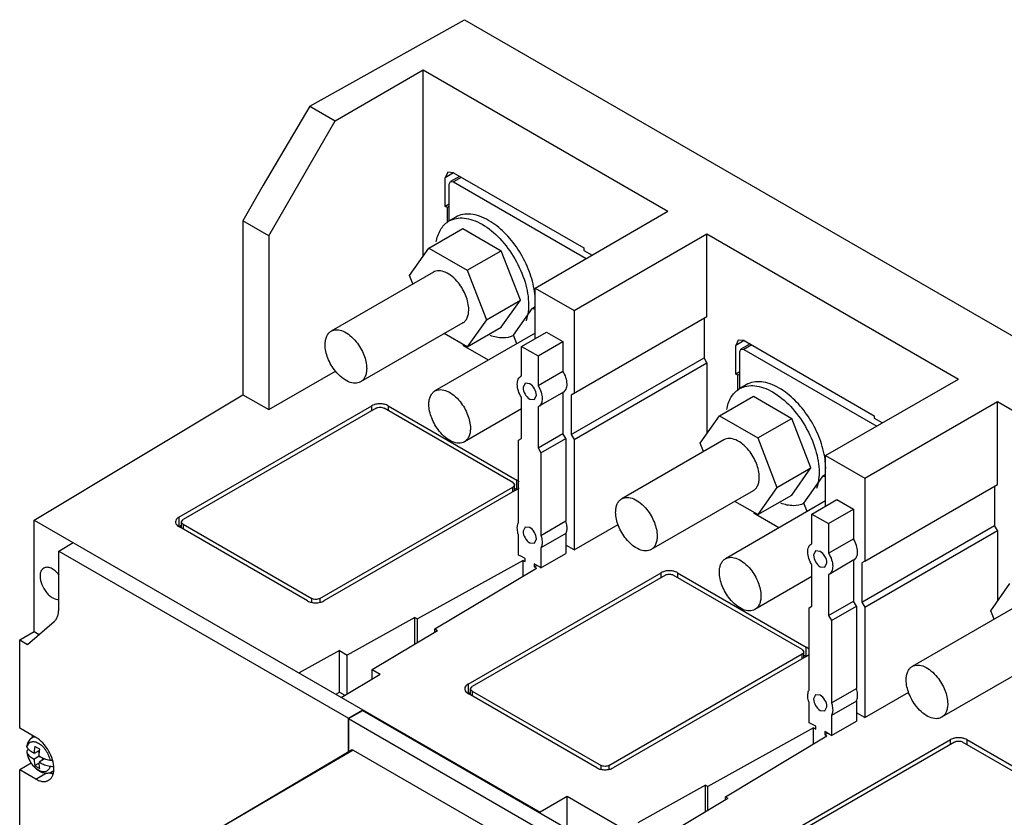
# Model space of a CAD drawing. Header units: millimetres. Extents: x 40 to 313, y 49 to 444.
# Tile 6 of 7: x 40 to 208, y 309 to 444. Entities that reach past the tile are written whole.
import ezdxf

# ---------------------------------------------------------------- set-up
doc = ezdxf.new("R2010")
doc.units = ezdxf.units.MM
doc.header["$LTSCALE"] = 32.082251
doc.layers.get('0').update_dxf_attribs({"linetype": 'CONTINUOUS'})

msp = doc.modelspace()

# ---------------------------------------------------------------- linework, layer by layer
at = {"color": 7, "linetype": 'Continuous'}
for p, q in [((89.79, 429.71), (116.17, 444.44)), ((116.17, 444.44), (313.03, 330.78)), ((94.11, 427.21), (109.1, 435.87)), ((109.1, 404.11), (109.1, 435.87)), ((109.1, 435.87), (150.82, 411.78)), ((89.79, 429.71), (81.85, 416.26)), ((89.79, 429.71), (94.11, 427.21)), ((82.8, 407.61), (94.11, 427.21)), ((113.3, 418.43), (112.89, 417.51)), ((114.3, 418.33), (112.89, 417.51)), ((114.3, 418.33), (113.3, 418.43)), ((115.32, 417.74), (113.76, 416.85)), ((114.3, 418.33), (136.47, 405.53)), ((81.85, 416.26), (78.41, 410.15)), ((112.89, 412.61), (112.89, 417.51)), ((113.56, 416.39), (113.76, 416.85)), ((113.56, 410.14), (113.56, 416.39)), ((113.76, 416.85), (114.26, 416.8)), ((115.61, 417.57), (114.26, 416.8)), ((114.26, 416.8), (136.89, 403.74)), ((113.56, 413), (112.89, 412.61)), ((113.24, 412.41), (112.89, 412.61)), ((113.56, 412.59), (113.24, 412.41)), ((113.24, 409.86), (113.24, 412.41)), ((128.19, 398.71), (150.82, 411.78)), ((78.41, 410.15), (78.41, 380.51)), ((82.8, 407.61), (78.41, 410.15)), ((114.67, 410.79), (113.54, 410.14)), ((110.08, 405.5), (115.88, 408.85)), ((115.88, 408.85), (122.41, 405.07)), ((134.84, 394.88), (157.47, 407.94)), ((157.47, 393.78), (157.47, 407.94)), ((157.47, 407.94), (200.32, 383.2)), ((82.8, 407.61), (82.8, 377.98)), ((106.81, 400.85), (110.08, 405.5)), ((110.08, 405.5), (116.61, 401.73)), ((116.61, 401.73), (122.41, 405.07)), ((125.68, 396.66), (122.41, 405.07)), ((136.47, 405.53), (136.47, 405.12)), ((136.47, 405.12), (137.88, 404.31)), ((110.85, 401.41), (93.45, 391.37)), ((116.61, 401.73), (119.88, 393.31)), ((107.37, 399.41), (106.81, 400.85)), ((128.19, 390.12), (128.19, 398.71)), ((128.19, 398.71), (134.84, 394.88)), ((119.88, 393.31), (125.68, 396.66)), ((122.41, 392.01), (125.68, 396.66)), ((124.49, 390.65), (127.76, 395.29)), ((127.76, 395.29), (128.19, 395.55)), ((127.76, 395.29), (128.19, 395.04)), ((134.84, 394.88), (134.84, 380.72)), ((115.85, 392.75), (98.45, 382.71)), ((119.88, 393.31), (116.61, 388.66)), ((157.47, 393.78), (134.35, 380.43)), ((156.97, 393.5), (156.97, 386.8)), ((128.19, 391.01), (111.13, 381.16)), ((116.61, 388.66), (112.69, 390.93)), ((116.61, 388.66), (122.41, 392.01)), ((125.85, 388.76), (130.1, 391.21)), ((130.1, 391.21), (132.93, 389.58)), ((125.05, 389.2), (124.49, 390.65)), ((128.68, 387.13), (132.93, 389.58)), ((132.93, 389.58), (132.93, 384.55)), ((162.8, 389.85), (162.38, 388.94)), ((163.8, 389.75), (162.38, 388.94)), ((163.8, 389.75), (162.8, 389.85)), ((163.8, 389.75), (185.97, 376.95)), ((120.22, 386.41), (116.01, 388.84)), ((125.85, 383.74), (125.85, 388.76)), ((125.85, 388.76), (128.68, 387.13)), ((162.38, 384.04), (162.38, 388.94)), ((163.05, 387.81), (163.26, 388.27)), ((163.05, 381.56), (163.05, 387.81)), ((164.81, 389.17), (163.26, 388.27)), ((163.26, 388.27), (163.76, 388.22)), ((165.11, 389), (163.76, 388.22)), ((163.76, 388.22), (186.39, 375.16)), ((128.68, 387.13), (128.68, 382.1)), ((134.35, 373.74), (156.97, 386.8)), ((134.84, 372.88), (157.47, 385.94)), ((157.47, 385.94), (156.97, 386.8)), ((157.47, 385.94), (157.47, 373.92)), ((82.8, 377.98), (94.17, 384.54)), ((128.68, 382.1), (132.93, 384.55)), ((163.05, 384.42), (162.38, 384.04)), ((125.85, 383.74), (125.77, 383.69)), ((125.77, 383.69), (125.85, 383.74)), ((162.74, 383.83), (162.38, 384.04)), ((163.05, 384.02), (162.74, 383.83)), ((162.74, 381.28), (162.74, 383.83)), ((177.69, 370.14), (200.32, 383.2)), ((126.47, 382.48), (126.14, 381.74)), ((127.27, 382.4), (126.47, 382.48)), ((133.01, 380.94), (128.77, 378.49)), ((132.93, 380.9), (132.93, 373.91)), ((164.17, 382.21), (163.04, 381.56)), ((42.84, 359.16), (78.41, 380.51)), ((78.41, 380.51), (82.8, 377.98)), ((125.85, 373.09), (125.85, 380.08)), ((127.27, 379.78), (128.07, 379.71)), ((128.07, 379.71), (128.4, 380.44)), ((134.35, 380.43), (134.35, 373.74)), ((159.58, 376.92), (165.37, 380.27)), ((165.37, 380.27), (171.91, 376.5)), ((184.34, 366.3), (206.97, 379.36)), ((206.97, 365.21), (206.97, 379.36)), ((206.97, 379.36), (249.82, 354.62)), ((67.49, 359.66), (100.38, 378.65)), ((101.09, 378.24), (68.2, 359.25)), ((100.38, 377.83), (100.38, 378.65)), ((124.38, 365.58), (102.45, 378.24)), ((103.16, 378.65), (103.16, 377.83)), ((103.16, 378.65), (125.09, 365.99)), ((125.85, 378.12), (116.13, 372.5)), ((128.77, 378.49), (128.68, 378.45)), ((128.68, 378.45), (128.68, 371.46)), ((156.31, 372.28), (159.58, 376.92)), ((159.58, 376.92), (166.11, 373.15)), ((166.11, 373.15), (171.91, 376.5)), ((175.17, 368.08), (171.91, 376.5)), ((185.97, 376.95), (185.97, 376.55)), ((185.97, 376.55), (187.38, 375.73)), ((125.36, 372.8), (125.85, 373.09)), ((125.36, 358.77), (125.36, 372.8)), ((128.68, 371.46), (132.93, 373.91)), ((129.18, 370.6), (133.42, 373.05)), ((133.42, 373.05), (132.93, 373.91)), ((133.42, 373.05), (133.42, 359.01)), ((134.35, 373.74), (134.84, 372.88)), ((134.84, 372.88), (134.84, 354.08)), ((160.34, 372.83), (142.95, 362.79)), ((166.11, 373.15), (169.38, 364.73)), ((128.68, 371.46), (129.18, 370.6)), ((156.87, 370.83), (156.31, 372.28)), ((129.18, 370.6), (129.18, 356.56)), ((177.69, 361.54), (177.69, 370.14)), ((177.69, 370.14), (184.34, 366.3)), ((169.38, 364.73), (175.17, 368.08)), ((171.91, 363.43), (175.17, 368.08)), ((125.09, 364.35), (125.09, 365.99)), ((173.99, 362.07), (177.25, 366.72)), ((177.25, 366.72), (177.69, 366.97)), ((177.25, 366.72), (177.69, 366.46)), ((184.34, 366.3), (184.34, 352.14)), ((91.49, 345.8), (124.38, 364.79)), ((125.09, 364.38), (92.2, 345.39)), ((124.38, 365.58), (124.66, 365.18)), ((124.38, 363.98), (124.38, 364.79)), ((124.66, 364.14), (124.66, 365.18)), ((124.66, 364.6), (125.09, 364.35)), ((165.34, 364.17), (147.95, 354.13)), ((169.38, 364.73), (166.11, 360.09)), ((184.34, 352.14), (206.97, 365.21)), ((206.47, 364.92), (206.47, 358.22)), ((177.69, 362.44), (160.63, 352.58)), ((166.11, 360.09), (162.19, 362.35)), ((166.11, 360.09), (171.91, 363.43)), ((175.35, 360.19), (179.59, 362.64)), ((179.59, 362.64), (182.42, 361)), ((174.55, 360.62), (173.99, 362.07)), ((178.18, 358.56), (182.42, 361)), ((182.42, 361), (182.42, 355.97)), ((42.84, 340.17), (42.84, 359.16)), ((42.84, 359.16), (129.04, 309.39)), ((67.49, 359.66), (67.49, 358.02)), ((67.92, 358.86), (68.2, 359.25)), ((129.18, 356.56), (133.42, 359.01)), ((169.72, 357.84), (165.51, 360.27)), ((175.35, 355.16), (175.35, 360.19)), ((175.35, 360.19), (178.18, 358.56)), ((67.49, 358.02), (67.92, 358.27)), ((89.42, 345.39), (67.49, 358.05)), ((67.92, 357.81), (67.92, 358.86)), ((68.2, 358.46), (68.2, 357.65)), ((68.2, 358.46), (90.13, 345.8)), ((126.47, 357.98), (126.14, 357.25)), ((127.27, 357.9), (126.47, 357.98)), ((134.84, 354.08), (142.34, 358.41)), ((178.18, 358.56), (178.18, 353.53)), ((183.84, 345.16), (206.47, 358.22)), ((184.34, 344.3), (206.97, 357.37)), ((206.97, 357.37), (206.47, 358.22)), ((206.97, 357.37), (206.97, 345.34)), ((125.36, 353.2), (125.36, 356.63)), ((128.07, 355.21), (128.4, 355.94)), ((133.42, 356.87), (129.18, 354.42)), ((133.42, 356.87), (133.42, 353.45)), ((178.18, 353.53), (182.42, 355.97)), ((47.02, 353.89), (49.49, 355.32)), ((127.27, 355.29), (128.07, 355.21)), ((129.18, 354.42), (129.18, 351)), ((134.84, 354.08), (133.42, 354.9)), ((175.35, 355.16), (175.27, 355.11)), ((175.27, 355.11), (175.35, 355.16)), ((47.02, 343.97), (47.02, 353.89)), ((47.02, 353.89), (96.38, 325.39)), ((126.13, 352.3), (108.14, 342.31)), ((125.73, 353.03), (125.36, 353.2)), ((126.49, 352.59), (125.73, 353.03)), ((126.13, 349.61), (126.13, 352.3)), ((126.13, 352.3), (126.49, 352.1)), ((126.49, 352.1), (126.49, 352.59)), ((129.18, 351), (133.42, 353.45)), ((175.97, 353.9), (175.63, 353.17)), ((176.77, 353.82), (175.97, 353.9)), ((182.51, 352.36), (178.27, 349.91)), ((182.42, 352.32), (182.42, 345.33)), ((111.11, 340.6), (128.41, 350.99)), ((128.05, 351.69), (128.05, 351.19)), ((128.81, 351.25), (128.05, 351.69)), ((128.05, 351.19), (128.48, 351.44)), ((128.05, 351.19), (128.41, 350.99)), ((129.18, 351), (128.81, 351.25)), ((175.35, 344.51), (175.35, 351.5)), ((176.77, 351.21), (177.57, 351.13)), ((177.57, 351.13), (177.9, 351.86)), ((184.34, 352.14), (183.84, 351.86)), ((183.84, 351.86), (183.84, 345.16)), ((116.78, 331.2), (149.67, 350.19)), ((150.38, 349.79), (117.48, 330.79)), ((149.67, 349.38), (149.67, 350.19)), ((173.67, 337.12), (151.73, 349.79)), ((152.44, 350.19), (152.44, 349.38)), ((152.44, 350.19), (174.37, 337.53)), ((175.35, 349.54), (165.63, 343.92)), ((178.27, 349.91), (178.18, 349.87)), ((178.18, 349.87), (178.18, 342.88)), ((205.81, 343.7), (209.08, 348.34)), ((90.13, 345.22), (90.13, 345.8)), ((91.49, 345.8), (91.49, 345.22)), ((174.86, 344.23), (175.35, 344.51)), ((174.86, 330.19), (174.86, 344.23)), ((178.18, 342.88), (182.42, 345.33)), ((178.68, 342.02), (182.92, 344.47)), ((182.92, 344.47), (182.42, 345.33)), ((182.92, 344.47), (182.92, 330.44)), ((183.84, 345.16), (184.34, 344.3)), ((184.34, 344.3), (184.34, 325.5)), ((209.84, 344.26), (192.45, 334.21)), ((107.71, 342.56), (96.18, 336.15)), ((107.71, 338.05), (107.71, 342.56)), ((107.71, 342.56), (108.14, 342.31)), ((108.14, 338.31), (108.14, 342.31)), ((178.18, 342.88), (178.68, 342.02)), ((206.37, 342.25), (205.81, 343.7)), ((41.72, 337.97), (46.24, 341.86)), ((111.11, 340.09), (111.11, 340.6)), ((111.11, 340.6), (111.54, 340.35)), ((178.68, 342.02), (178.68, 327.99)), ((40.37, 338.74), (42.85, 340.17)), ((42.85, 340.17), (43.7, 339.68)), ((100.44, 333.69), (111.54, 340.35)), ((40.37, 323.72), (40.37, 338.74)), ((40.37, 338.74), (41.72, 337.97)), ((174.37, 335.9), (174.37, 337.53)), ((94.85, 336.92), (87.97, 333.1)), ((94.85, 329.83), (94.85, 336.92)), ((94.85, 336.92), (96.18, 336.15)), ((96.18, 329.56), (96.18, 336.15)), ((140.77, 317.35), (173.67, 336.34)), ((174.37, 335.93), (141.48, 316.94)), ((173.67, 337.12), (173.95, 336.73)), ((173.67, 335.52), (173.67, 336.34)), ((173.95, 335.68), (173.95, 336.73)), ((173.95, 336.14), (174.37, 335.9)), ((214.84, 335.6), (197.45, 325.55)), ((95.16, 328.95), (101.78, 332.92)), ((100.44, 332.12), (100.44, 333.69)), ((100.44, 333.69), (101.78, 332.92)), ((116.78, 331.2), (116.78, 329.57)), ((117.2, 330.4), (117.48, 330.79)), ((94.23, 329.49), (94.85, 329.83)), ((94.85, 329.83), (95.76, 329.3)), ((116.78, 329.57), (117.2, 329.81)), ((138.71, 316.94), (116.78, 329.6)), ((117.2, 329.36), (117.2, 330.4)), ((117.48, 330.01), (117.48, 329.19)), ((117.48, 330.01), (139.42, 317.35)), ((175.97, 329.4), (175.63, 328.67)), ((176.77, 329.32), (175.97, 329.4)), ((178.68, 327.99), (182.92, 330.44)), ((184.34, 325.5), (191.84, 329.83)), ((174.86, 324.63), (174.86, 328.05)), ((177.57, 326.63), (177.9, 327.36)), ((182.92, 328.29), (178.68, 325.84)), ((182.92, 328.29), (182.92, 324.87)), ((96.38, 325.39), (98.85, 326.82)), ((96.4, 325.32), (98.81, 326.71)), ((98.81, 326.71), (232.45, 249.55)), ((98.85, 326.82), (98.85, 326.71)), ((176.77, 326.71), (177.57, 326.63)), ((178.68, 325.84), (178.68, 322.42)), ((184.34, 325.5), (182.92, 326.32)), ((96.38, 325.39), (96.38, 319.69)), ((96.4, 319.7), (96.4, 325.32)), ((96.4, 325.32), (230.04, 248.16)), ((175.23, 324.45), (174.86, 324.63)), ((175.99, 324.02), (175.23, 324.45)), ((175.99, 323.52), (175.99, 324.02)), ((178.68, 322.42), (182.92, 324.87)), ((43.13, 322.13), (40.37, 323.72)), ((42.37, 322.01), (42.79, 322.32)), ((42.49, 322.49), (42.49, 322.1)), ((175.63, 323.73), (157.64, 313.73)), ((160.61, 312.02), (177.91, 322.41)), ((175.63, 321.04), (175.63, 323.73)), ((175.63, 323.73), (175.99, 323.52)), ((177.55, 323.11), (177.55, 322.62)), ((178.31, 322.68), (177.55, 323.11)), ((177.55, 322.62), (177.98, 322.87)), ((177.55, 322.62), (177.91, 322.41)), ((178.68, 322.42), (178.31, 322.68)), ((166.06, 302.75), (198.96, 321.74)), ((199.66, 321.33), (166.77, 302.34)), ((198.96, 320.92), (198.96, 321.74)), ((222.95, 308.67), (201.02, 321.33)), ((201.73, 321.74), (201.73, 320.92)), ((201.73, 321.74), (223.66, 309.08)), ((41.58, 319.6), (41.63, 319.47)), ((41.91, 320.09), (41.81, 320.02)), ((42.85, 319.39), (42.71, 319.47)), ((43.77, 319.92), (42.85, 319.39)), ((42.85, 319.39), (42.85, 319.55)), ((43.7, 318.9), (42.85, 318.41)), ((43.72, 319.54), (43.41, 319.72)), ((43.7, 318.9), (43.7, 319.06)), ((43.7, 318.9), (43.84, 318.82)), ((74.05, 306.48), (96.88, 319.99)), ((97.19, 319.96), (74.2, 306.46)), ((97.19, 319.96), (96.88, 319.99)), ((97.19, 319.96), (229.26, 243.71)), ((42.34, 317.75), (40.37, 316.61)), ((42.85, 318.41), (42.71, 318.49)), ((42.85, 318.41), (42.85, 318.25)), ((43.7, 317.76), (42.95, 317.33)), ((44.62, 318.45), (43.7, 317.92)), ((43.7, 317.92), (43.7, 317.76)), ((43.7, 317.92), (43.84, 317.84)), ((44.26, 318.25), (44.26, 318.6)), ((139.42, 316.77), (139.42, 317.35)), ((140.77, 317.35), (140.77, 316.77)), ((40.37, 210.63), (40.37, 316.61)), ((43.13, 315.02), (40.37, 316.61)), ((43.13, 315.02), (44.92, 316.06)), ((45.72, 316.2), (46.09, 316.36)), ((157.21, 313.98), (145.68, 307.57)), ((157.21, 309.48), (157.21, 313.98)), ((157.21, 313.98), (157.64, 313.73)), ((157.64, 309.73), (157.64, 313.73)), ((133.64, 312.04), (129.04, 309.39)), ((133.64, 306.6), (133.64, 312.04)), ((142.16, 307.13), (133.64, 312.04)), ((149.94, 305.11), (161.04, 311.77)), ((160.61, 311.51), (160.61, 312.02)), ((160.61, 312.02), (161.04, 311.77)), ((129.04, 309.25), (129.04, 309.39))]:
    msp.add_line(p, q, dxfattribs=at)
for centre, radius, start, end in [((115.4, 406.91), 3.72, 120.0018, 123.047), ((110.48, 388.38), 5.55, 4.7475, 6.6202), ((164.9, 378.33), 3.72, 120.0018, 123.047), ((159.98, 359.81), 5.55, 4.7475, 6.6202), ((43.08, 320.91), 1.32, 94.7219, 98.0269), ((42.28, 318.08), 1.72, 25.2972, 34.7031), ((46.35, 320.43), 4.82, 213.9009, 214.4094), ((46.24, 320.35), 4.69, 214.3852, 218.5235), ((44.26, 319.23), 1.72, 205.2972, 214.7031), ((46.96, 319.13), 3.35, 245.6908, 248.2045)]:
    msp.add_arc(centre, radius, start, end, dxfattribs=at)
for points, knots in [([(120.27, 410.23), (119.78, 410.52), (118.8, 410.98), (117.3, 411.35), (115.89, 411.31), (115.04, 411), (114.67, 410.79)], [0, 0, 0, 0, 0.289711, 0.549068, 0.782177, 1, 1, 1, 1]), ([(111.34, 406.56), (111.47, 407.28), (111.88, 408.62), (112.84, 409.68), (113.37, 410.03)], [0, 0, 0, 0, 0.534664, 1, 1, 1, 1]), ([(113.54, 410.14), (113.91, 410.35), (114.76, 410.66), (116.17, 410.69), (117.67, 410.33), (118.65, 409.86), (119.14, 409.58)], [0, 0, 0, 0, 0.217784, 0.450912, 0.710298, 1, 1, 1, 1]), ([(119.14, 409.58), (120.27, 408.93), (122.4, 407.14), (124.88, 403.74), (126.58, 399.89), (127.07, 397.15), (127.07, 395.85)], [0, 0, 0, 0, 0.23724, 0.499999, 0.762759, 1, 1, 1, 1]), ([(128.02, 398.54), (127.82, 399.72), (127.11, 402.1), (125.37, 405.37), (123.09, 408.19), (121.24, 409.68), (120.27, 410.23)], [0, 0, 0, 0, 0.249154, 0.511763, 0.768088, 1, 1, 1, 1]), ([(115.11, 399.6), (114.79, 399.99), (114.12, 400.69), (112.98, 401.42), (111.85, 401.73), (111.12, 401.57), (110.85, 401.41)], [0, 0, 0, 0, 0.307967, 0.579301, 0.806237, 1, 1, 1, 1]), ([(116.88, 395.04), (116.88, 395.83), (116.49, 397.47), (115.65, 398.92), (115.11, 399.6)], [0, 0, 0, 0, 0.477227, 1, 1, 1, 1]), ([(128.2, 396.5), (128.2, 396.67), (128.19, 397.35), (128.11, 398.03), (128.02, 398.54)], [0, 0, 0, 0, 0.240755, 1, 1, 1, 1]), ([(115.85, 392.75), (116.01, 392.85), (116.32, 393.1), (116.65, 393.64), (116.84, 394.3), (116.88, 394.79), (116.88, 395.04)], [0, 0, 0, 0, 0.217749, 0.450875, 0.710402, 1, 1, 1, 1]), ([(127.07, 395.85), (127.07, 395.61), (127.04, 394.69), (126.87, 393.77), (126.64, 393.13)], [0, 0, 0, 0, 0.267394, 1, 1, 1, 1]), ([(92.41, 389.08), (92.41, 389.33), (92.45, 389.81), (92.65, 390.48), (92.98, 391.01), (93.29, 391.27), (93.45, 391.37)], [0, 0, 0, 0, 0.289598, 0.549125, 0.782251, 1, 1, 1, 1]), ([(93.45, 391.37), (93.73, 391.53), (94.45, 391.69), (95.59, 391.38), (96.72, 390.65), (97.4, 389.95), (97.72, 389.55)], [0, 0, 0, 0, 0.193763, 0.420699, 0.692033, 1, 1, 1, 1]), ([(97.72, 389.55), (98.26, 388.88), (99.1, 387.43), (99.49, 385.78), (99.49, 385)], [0, 0, 0, 0, 0.522773, 1, 1, 1, 1]), ([(124.52, 390.6), (123.95, 390.32), (122.57, 390.05), (121.23, 390.36), (120.55, 390.61)], [0, 0, 0, 0, 0.46556, 1, 1, 1, 1]), ([(94.18, 384.52), (93.64, 385.19), (92.8, 386.64), (92.41, 388.29), (92.41, 389.08)], [0, 0, 0, 0, 0.522773, 1, 1, 1, 1]), ([(98.45, 382.71), (98.17, 382.55), (97.45, 382.39), (96.32, 382.7), (95.18, 383.43), (94.5, 384.12), (94.18, 384.52)], [0, 0, 0, 0, 0.193763, 0.420699, 0.692033, 1, 1, 1, 1]), ([(99.49, 385), (99.49, 384.74), (99.45, 384.26), (99.25, 383.6), (98.92, 383.06), (98.62, 382.8), (98.45, 382.71)], [0, 0, 0, 0, 0.289598, 0.549125, 0.782251, 1, 1, 1, 1]), ([(133.63, 382.31), (133.63, 382.69), (133.48, 383.48), (133.14, 384.2), (132.93, 384.55)], [0, 0, 0, 0, 0.47455, 1, 1, 1, 1]), ([(125.15, 382.32), (125.15, 382.6), (125.22, 383.14), (125.56, 383.57), (125.77, 383.69)], [0, 0, 0, 0, 0.550695, 1, 1, 1, 1]), ([(169.77, 381.66), (169.28, 381.94), (168.3, 382.41), (166.8, 382.77), (165.39, 382.73), (164.54, 382.43), (164.17, 382.21)], [0, 0, 0, 0, 0.289711, 0.549068, 0.782177, 1, 1, 1, 1]), ([(110.09, 378.87), (110.09, 379.13), (110.13, 379.61), (110.33, 380.27), (110.65, 380.81), (110.96, 381.07), (111.13, 381.16)], [0, 0, 0, 0, 0.289598, 0.549125, 0.782251, 1, 1, 1, 1]), ([(111.13, 381.16), (111.41, 381.32), (112.13, 381.48), (113.26, 381.17), (114.4, 380.44), (115.08, 379.74), (115.4, 379.35)], [0, 0, 0, 0, 0.193763, 0.420699, 0.692033, 1, 1, 1, 1]), ([(125.85, 380.08), (125.64, 380.43), (125.3, 381.15), (125.15, 381.94), (125.15, 382.32)], [0, 0, 0, 0, 0.52545, 1, 1, 1, 1]), ([(126.14, 381.74), (126.14, 381.36), (126.4, 380.59), (126.93, 379.98), (127.27, 379.78)], [0, 0, 0, 0, 0.500001, 1, 1, 1, 1]), ([(128.4, 380.44), (128.4, 380.83), (128.13, 381.59), (127.6, 382.2), (127.27, 382.4)], [0, 0, 0, 0, 0.500001, 1, 1, 1, 1]), ([(128.68, 382.1), (128.9, 381.75), (129.24, 381.03), (129.39, 380.24), (129.39, 379.87)], [0, 0, 0, 0, 0.52545, 1, 1, 1, 1]), ([(133.01, 380.94), (133.21, 381.06), (133.56, 381.5), (133.63, 382.03), (133.63, 382.31)], [0, 0, 0, 0, 0.449305, 1, 1, 1, 1]), ([(160.84, 377.98), (160.96, 378.7), (161.38, 380.04), (162.33, 381.11), (162.87, 381.46)], [0, 0, 0, 0, 0.534664, 1, 1, 1, 1]), ([(163.04, 381.56), (163.41, 381.77), (164.26, 382.08), (165.67, 382.12), (167.17, 381.75), (168.15, 381.29), (168.64, 381)], [0, 0, 0, 0, 0.217784, 0.450912, 0.710298, 1, 1, 1, 1]), ([(168.64, 381), (169.77, 380.35), (171.9, 378.56), (174.38, 375.17), (176.08, 371.31), (176.57, 368.57), (176.57, 367.27)], [0, 0, 0, 0, 0.23724, 0.499999, 0.762759, 1, 1, 1, 1]), ([(177.52, 369.97), (177.32, 371.14), (176.61, 373.52), (174.87, 376.79), (172.59, 379.62), (170.74, 381.1), (169.77, 381.66)], [0, 0, 0, 0, 0.249154, 0.511763, 0.768088, 1, 1, 1, 1]), ([(115.4, 379.35), (115.94, 378.67), (116.77, 377.23), (117.16, 375.58), (117.16, 374.79)], [0, 0, 0, 0, 0.522773, 1, 1, 1, 1]), ([(129.39, 379.87), (129.39, 379.58), (129.32, 379.05), (128.97, 378.61), (128.77, 378.49)], [0, 0, 0, 0, 0.550695, 1, 1, 1, 1]), ([(100.9, 378.86), (100.85, 378.85), (100.67, 378.79), (100.5, 378.72), (100.38, 378.65)], [0, 0, 0, 0, 0.262819, 1, 1, 1, 1]), ([(101.77, 378.98), (101.69, 378.98), (101.4, 378.97), (101.11, 378.92), (100.9, 378.86)], [0, 0, 0, 0, 0.255645, 1, 1, 1, 1]), ([(101.09, 378.24), (101.29, 378.36), (101.77, 378.45), (102.25, 378.36), (102.45, 378.24)], [0, 0, 0, 0, 0.499999, 1, 1, 1, 1]), ([(102.64, 378.86), (102.58, 378.88), (102.29, 378.95), (101.99, 378.98), (101.77, 378.98)], [0, 0, 0, 0, 0.242874, 1, 1, 1, 1]), ([(103.16, 378.65), (103.12, 378.67), (102.95, 378.76), (102.78, 378.82), (102.64, 378.86)], [0, 0, 0, 0, 0.236595, 1, 1, 1, 1]), ([(111.86, 374.32), (111.32, 374.99), (110.48, 376.44), (110.09, 378.09), (110.09, 378.87)], [0, 0, 0, 0, 0.522773, 1, 1, 1, 1]), ([(116.13, 372.5), (115.85, 372.34), (115.13, 372.18), (113.99, 372.49), (112.86, 373.22), (112.18, 373.92), (111.86, 374.32)], [0, 0, 0, 0, 0.193763, 0.420699, 0.692033, 1, 1, 1, 1]), ([(117.16, 374.79), (117.16, 374.54), (117.13, 374.06), (116.93, 373.39), (116.6, 372.86), (116.29, 372.6), (116.13, 372.5)], [0, 0, 0, 0, 0.289598, 0.549125, 0.782251, 1, 1, 1, 1]), ([(164.61, 371.02), (164.29, 371.42), (163.62, 372.11), (162.48, 372.85), (161.34, 373.15), (160.62, 372.99), (160.34, 372.83)], [0, 0, 0, 0, 0.307967, 0.579301, 0.806237, 1, 1, 1, 1]), ([(166.38, 366.46), (166.38, 367.25), (165.99, 368.9), (165.15, 370.35), (164.61, 371.02)], [0, 0, 0, 0, 0.477227, 1, 1, 1, 1]), ([(177.7, 367.93), (177.7, 368.09), (177.68, 368.77), (177.61, 369.45), (177.52, 369.97)], [0, 0, 0, 0, 0.240755, 1, 1, 1, 1]), ([(125.45, 365.7), (125.43, 365.72), (125.32, 365.83), (125.19, 365.93), (125.09, 365.99)], [0, 0, 0, 0, 0.234583, 1, 1, 1, 1]), ([(165.34, 364.17), (165.51, 364.27), (165.82, 364.53), (166.15, 365.07), (166.34, 365.73), (166.38, 366.21), (166.38, 366.46)], [0, 0, 0, 0, 0.217749, 0.450875, 0.710402, 1, 1, 1, 1]), ([(176.57, 367.27), (176.57, 367.03), (176.54, 366.11), (176.37, 365.19), (176.14, 364.56)], [0, 0, 0, 0, 0.267394, 1, 1, 1, 1]), ([(124.66, 365.18), (124.66, 365.12), (124.62, 364.98), (124.52, 364.89), (124.46, 364.84)], [0, 0, 0, 0, 0.459168, 1, 1, 1, 1]), ([(125.09, 364.38), (125.12, 364.4), (125.26, 364.49), (125.38, 364.59), (125.45, 364.67)], [0, 0, 0, 0, 0.266029, 1, 1, 1, 1]), ([(141.91, 360.5), (141.91, 360.76), (141.95, 361.24), (142.15, 361.9), (142.47, 362.44), (142.78, 362.7), (142.95, 362.79)], [0, 0, 0, 0, 0.289598, 0.549125, 0.782251, 1, 1, 1, 1]), ([(142.95, 362.79), (143.23, 362.95), (143.95, 363.11), (145.08, 362.8), (146.22, 362.07), (146.9, 361.37), (147.22, 360.98)], [0, 0, 0, 0, 0.193763, 0.420699, 0.692033, 1, 1, 1, 1]), ([(147.22, 360.98), (147.76, 360.3), (148.59, 358.85), (148.98, 357.21), (148.98, 356.42)], [0, 0, 0, 0, 0.522773, 1, 1, 1, 1]), ([(174.01, 362.02), (173.45, 361.74), (172.07, 361.47), (170.72, 361.78), (170.05, 362.03)], [0, 0, 0, 0, 0.46556, 1, 1, 1, 1]), ([(67.13, 359.37), (67.09, 359.33), (66.98, 359.18), (66.92, 358.99), (66.92, 358.86)], [0, 0, 0, 0, 0.272205, 1, 1, 1, 1]), ([(67.49, 359.66), (67.46, 359.64), (67.32, 359.55), (67.2, 359.45), (67.13, 359.37)], [0, 0, 0, 0, 0.266028, 1, 1, 1, 1]), ([(133.63, 357.82), (133.63, 357.91), (133.61, 358.32), (133.52, 358.72), (133.42, 359.01)], [0, 0, 0, 0, 0.23403, 1, 1, 1, 1]), ([(143.68, 355.95), (143.14, 356.62), (142.3, 358.07), (141.91, 359.71), (141.91, 360.5)], [0, 0, 0, 0, 0.522773, 1, 1, 1, 1]), ([(66.92, 358.86), (66.92, 358.81), (66.93, 358.62), (67.03, 358.45), (67.13, 358.34)], [0, 0, 0, 0, 0.237028, 1, 1, 1, 1]), ([(67.13, 358.34), (67.15, 358.32), (67.26, 358.21), (67.39, 358.11), (67.49, 358.05)], [0, 0, 0, 0, 0.234576, 1, 1, 1, 1]), ([(68.12, 358.51), (68.06, 358.56), (67.96, 358.66), (67.92, 358.79), (67.92, 358.86)], [0, 0, 0, 0, 0.540847, 1, 1, 1, 1]), ([(125.15, 357.82), (125.15, 357.91), (125.16, 358.23), (125.24, 358.56), (125.36, 358.77)], [0, 0, 0, 0, 0.275359, 1, 1, 1, 1]), ([(125.36, 356.63), (125.32, 356.73), (125.21, 357.12), (125.15, 357.52), (125.15, 357.82)], [0, 0, 0, 0, 0.265171, 1, 1, 1, 1]), ([(128.4, 355.94), (128.4, 356.33), (128.13, 357.1), (127.6, 357.71), (127.27, 357.9)], [0, 0, 0, 0, 0.500001, 1, 1, 1, 1]), ([(133.42, 356.87), (133.46, 356.94), (133.59, 357.23), (133.63, 357.57), (133.63, 357.82)], [0, 0, 0, 0, 0.227358, 1, 1, 1, 1]), ([(126.14, 357.25), (126.14, 356.86), (126.4, 356.09), (126.93, 355.48), (127.27, 355.29)], [0, 0, 0, 0, 0.500001, 1, 1, 1, 1]), ([(129.18, 356.56), (129.21, 356.46), (129.33, 356.07), (129.39, 355.67), (129.39, 355.37)], [0, 0, 0, 0, 0.265171, 1, 1, 1, 1]), ([(147.95, 354.13), (147.67, 353.97), (146.95, 353.81), (145.81, 354.12), (144.68, 354.85), (144, 355.55), (143.68, 355.95)], [0, 0, 0, 0, 0.193763, 0.420699, 0.692033, 1, 1, 1, 1]), ([(148.98, 356.42), (148.98, 356.17), (148.95, 355.68), (148.75, 355.02), (148.42, 354.48), (148.11, 354.23), (147.95, 354.13)], [0, 0, 0, 0, 0.289598, 0.549125, 0.782251, 1, 1, 1, 1]), ([(183.13, 353.74), (183.13, 354.11), (182.98, 354.9), (182.64, 355.62), (182.42, 355.97)], [0, 0, 0, 0, 0.47455, 1, 1, 1, 1]), ([(129.39, 355.37), (129.39, 355.28), (129.38, 354.95), (129.29, 354.63), (129.18, 354.42)], [0, 0, 0, 0, 0.275359, 1, 1, 1, 1]), ([(174.64, 353.74), (174.64, 354.03), (174.71, 354.56), (175.06, 355), (175.27, 355.11)], [0, 0, 0, 0, 0.550695, 1, 1, 1, 1]), ([(159.59, 350.3), (159.59, 350.55), (159.63, 351.03), (159.82, 351.69), (160.15, 352.23), (160.46, 352.49), (160.63, 352.58)], [0, 0, 0, 0, 0.289598, 0.549125, 0.782251, 1, 1, 1, 1]), ([(160.63, 352.58), (160.9, 352.75), (161.63, 352.9), (162.76, 352.6), (163.9, 351.86), (164.57, 351.17), (164.89, 350.77)], [0, 0, 0, 0, 0.193763, 0.420699, 0.692033, 1, 1, 1, 1]), ([(175.35, 351.5), (175.13, 351.85), (174.79, 352.58), (174.64, 353.36), (174.64, 353.74)], [0, 0, 0, 0, 0.52545, 1, 1, 1, 1]), ([(175.63, 353.17), (175.63, 352.78), (175.9, 352.01), (176.43, 351.4), (176.77, 351.21)], [0, 0, 0, 0, 0.500001, 1, 1, 1, 1]), ([(177.9, 351.86), (177.9, 352.25), (177.63, 353.01), (177.1, 353.63), (176.77, 353.82)], [0, 0, 0, 0, 0.500001, 1, 1, 1, 1]), ([(178.18, 353.53), (178.4, 353.17), (178.74, 352.45), (178.89, 351.66), (178.89, 351.29)], [0, 0, 0, 0, 0.52545, 1, 1, 1, 1]), ([(182.51, 352.36), (182.71, 352.48), (183.06, 352.92), (183.13, 353.45), (183.13, 353.74)], [0, 0, 0, 0, 0.449305, 1, 1, 1, 1]), ([(44.46, 350.97), (44.26, 350.86), (43.91, 350.42), (43.84, 349.89), (43.84, 349.6)], [0, 0, 0, 0, 0.44917, 1, 1, 1, 1]), ([(47.09, 349.8), (46.89, 350.05), (46.48, 350.5), (45.78, 350.96), (45.08, 351.17), (44.63, 351.07), (44.46, 350.97)], [0, 0, 0, 0, 0.308231, 0.580466, 0.807447, 1, 1, 1, 1]), ([(164.89, 350.77), (165.43, 350.1), (166.27, 348.65), (166.66, 347), (166.66, 346.21)], [0, 0, 0, 0, 0.522773, 1, 1, 1, 1]), ([(178.89, 351.29), (178.89, 351), (178.82, 350.47), (178.47, 350.03), (178.27, 349.91)], [0, 0, 0, 0, 0.550695, 1, 1, 1, 1]), ([(43.84, 349.6), (43.84, 349.12), (44.08, 348.12), (44.72, 347.02), (45.41, 346.29), (46.09, 345.8), (46.71, 345.6), (47.07, 345.65)], [0, 0, 0, 0, 0.259487, 0.543288, 0.678758, 0.802, 1, 1, 1, 1]), ([(150.18, 350.41), (150.13, 350.39), (149.96, 350.34), (149.79, 350.26), (149.67, 350.19)], [0, 0, 0, 0, 0.262819, 1, 1, 1, 1]), ([(151.06, 350.53), (150.98, 350.53), (150.69, 350.52), (150.39, 350.47), (150.18, 350.41)], [0, 0, 0, 0, 0.255645, 1, 1, 1, 1]), ([(150.38, 349.79), (150.58, 349.9), (151.06, 349.99), (151.53, 349.9), (151.73, 349.79)], [0, 0, 0, 0, 0.499999, 1, 1, 1, 1]), ([(151.93, 350.41), (151.86, 350.43), (151.57, 350.5), (151.28, 350.53), (151.06, 350.53)], [0, 0, 0, 0, 0.242874, 1, 1, 1, 1]), ([(152.44, 350.19), (152.4, 350.22), (152.24, 350.3), (152.07, 350.37), (151.93, 350.41)], [0, 0, 0, 0, 0.236595, 1, 1, 1, 1]), ([(161.36, 345.74), (160.82, 346.41), (159.98, 347.86), (159.59, 349.51), (159.59, 350.3)], [0, 0, 0, 0, 0.522773, 1, 1, 1, 1]), ([(91.49, 345.8), (91.29, 345.68), (90.81, 345.59), (90.33, 345.68), (90.13, 345.8)], [0, 0, 0, 0, 0.499999, 1, 1, 1, 1]), ([(165.63, 343.92), (165.35, 343.76), (164.63, 343.6), (163.49, 343.91), (162.35, 344.64), (161.68, 345.34), (161.36, 345.74)], [0, 0, 0, 0, 0.193763, 0.420699, 0.692033, 1, 1, 1, 1]), ([(166.66, 346.21), (166.66, 345.96), (166.62, 345.48), (166.43, 344.82), (166.1, 344.28), (165.79, 344.02), (165.63, 343.92)], [0, 0, 0, 0, 0.289598, 0.549125, 0.782251, 1, 1, 1, 1]), ([(46.24, 341.86), (46.37, 341.97), (46.6, 342.24), (46.84, 342.74), (46.99, 343.33), (47.02, 343.75), (47.02, 343.97)], [0, 0, 0, 0, 0.218638, 0.45475, 0.714479, 1, 1, 1, 1]), ([(89.42, 345.39), (89.62, 345.28), (90.08, 345.11), (90.81, 345.03), (91.54, 345.11), (92, 345.28), (92.2, 345.39)], [0, 0, 0, 0, 0.237224, 0.500001, 0.762777, 1, 1, 1, 1]), ([(174.74, 337.24), (174.71, 337.27), (174.61, 337.38), (174.48, 337.47), (174.37, 337.53)], [0, 0, 0, 0, 0.234583, 1, 1, 1, 1]), ([(173.95, 336.73), (173.95, 336.67), (173.91, 336.53), (173.81, 336.43), (173.75, 336.39)], [0, 0, 0, 0, 0.459168, 1, 1, 1, 1]), ([(174.37, 335.93), (174.41, 335.95), (174.54, 336.03), (174.66, 336.13), (174.74, 336.22)], [0, 0, 0, 0, 0.266029, 1, 1, 1, 1]), ([(191.41, 331.92), (191.41, 332.18), (191.45, 332.66), (191.64, 333.32), (191.97, 333.86), (192.28, 334.12), (192.45, 334.21)], [0, 0, 0, 0, 0.289598, 0.549125, 0.782251, 1, 1, 1, 1]), ([(192.45, 334.21), (192.72, 334.37), (193.45, 334.53), (194.58, 334.23), (195.72, 333.49), (196.39, 332.8), (196.71, 332.4)], [0, 0, 0, 0, 0.193763, 0.420699, 0.692033, 1, 1, 1, 1]), ([(196.71, 332.4), (197.25, 331.73), (198.09, 330.28), (198.48, 328.63), (198.48, 327.84)], [0, 0, 0, 0, 0.522773, 1, 1, 1, 1]), ([(116.41, 330.91), (116.38, 330.87), (116.27, 330.73), (116.2, 330.54), (116.2, 330.4)], [0, 0, 0, 0, 0.272205, 1, 1, 1, 1]), ([(116.78, 331.2), (116.74, 331.18), (116.61, 331.1), (116.49, 331), (116.41, 330.91)], [0, 0, 0, 0, 0.266028, 1, 1, 1, 1]), ([(193.18, 327.37), (192.64, 328.04), (191.8, 329.49), (191.41, 331.14), (191.41, 331.92)], [0, 0, 0, 0, 0.522773, 1, 1, 1, 1]), ([(116.2, 330.4), (116.2, 330.36), (116.22, 330.17), (116.32, 330), (116.41, 329.89)], [0, 0, 0, 0, 0.237028, 1, 1, 1, 1]), ([(116.41, 329.89), (116.44, 329.86), (116.55, 329.75), (116.67, 329.66), (116.78, 329.6)], [0, 0, 0, 0, 0.234576, 1, 1, 1, 1]), ([(117.41, 330.06), (117.35, 330.1), (117.24, 330.2), (117.2, 330.34), (117.2, 330.4)], [0, 0, 0, 0, 0.540847, 1, 1, 1, 1]), ([(174.64, 329.24), (174.64, 329.33), (174.66, 329.66), (174.74, 329.99), (174.86, 330.19)], [0, 0, 0, 0, 0.275359, 1, 1, 1, 1]), ([(174.86, 328.05), (174.82, 328.15), (174.71, 328.54), (174.64, 328.95), (174.64, 329.24)], [0, 0, 0, 0, 0.265171, 1, 1, 1, 1]), ([(177.9, 327.36), (177.9, 327.75), (177.63, 328.52), (177.1, 329.13), (176.77, 329.32)], [0, 0, 0, 0, 0.500001, 1, 1, 1, 1]), ([(183.13, 329.24), (183.13, 329.34), (183.11, 329.74), (183.02, 330.14), (182.92, 330.44)], [0, 0, 0, 0, 0.23403, 1, 1, 1, 1]), ([(182.92, 328.29), (182.95, 328.36), (183.09, 328.66), (183.13, 328.99), (183.13, 329.24)], [0, 0, 0, 0, 0.227358, 1, 1, 1, 1]), ([(175.63, 328.67), (175.63, 328.28), (175.9, 327.52), (176.43, 326.91), (176.77, 326.71)], [0, 0, 0, 0, 0.500001, 1, 1, 1, 1]), ([(178.68, 327.99), (178.71, 327.89), (178.83, 327.5), (178.89, 327.09), (178.89, 326.79)], [0, 0, 0, 0, 0.265171, 1, 1, 1, 1]), ([(197.45, 325.55), (197.17, 325.39), (196.45, 325.23), (195.31, 325.54), (194.17, 326.27), (193.5, 326.97), (193.18, 327.37)], [0, 0, 0, 0, 0.193763, 0.420699, 0.692033, 1, 1, 1, 1]), ([(198.48, 327.84), (198.48, 327.59), (198.44, 327.11), (198.25, 326.45), (197.92, 325.91), (197.61, 325.65), (197.45, 325.55)], [0, 0, 0, 0, 0.289598, 0.549125, 0.782251, 1, 1, 1, 1]), ([(178.89, 326.79), (178.89, 326.7), (178.87, 326.38), (178.79, 326.05), (178.68, 325.84)], [0, 0, 0, 0, 0.275359, 1, 1, 1, 1]), ([(42.37, 322.01), (42.44, 322.07), (42.61, 322.16), (42.8, 322.21), (42.89, 322.22)], [0, 0, 0, 0, 0.494127, 1, 1, 1, 1]), ([(46.21, 316.8), (46.21, 317.3), (46.02, 318.37), (45.36, 319.86), (44.39, 321.18), (43.57, 321.87), (43.13, 322.13)], [0, 0, 0, 0, 0.237241, 0.500001, 0.76276, 1, 1, 1, 1]), ([(42.37, 322.01), (42.26, 321.93), (42.07, 321.76), (41.84, 321.44), (41.68, 321.08), (41.61, 320.83), (41.58, 320.7)], [0, 0, 0, 0, 0.248727, 0.497497, 0.747266, 1, 1, 1, 1]), ([(41.63, 320.45), (41.61, 320.49), (41.59, 320.55), (41.58, 320.64), (41.58, 320.68), (41.58, 320.7)], [0, 0, 0, 0, 0.509873, 0.754961, 1, 1, 1, 1]), ([(41.63, 320.45), (41.65, 320.56), (41.72, 320.76), (41.87, 321.03), (42.07, 321.24), (42.33, 321.37), (42.62, 321.42), (42.93, 321.4), (43.26, 321.31), (43.47, 321.2), (43.58, 321.14)], [0, 0, 0, 0, 0.132481, 0.253207, 0.366052, 0.476593, 0.591031, 0.71457, 0.850471, 1, 1, 1, 1]), ([(42.71, 319.47), (42.48, 319.6), (42.07, 319.88), (41.74, 320.25), (41.63, 320.45)], [0, 0, 0, 0, 0.533782, 1, 1, 1, 1]), ([(42.96, 320.6), (42.92, 320.43), (42.88, 320.16), (42.85, 319.81), (42.85, 319.64), (42.85, 319.55)], [0, 0, 0, 0, 0.514479, 0.760773, 1, 1, 1, 1]), ([(43.8, 320.11), (43.65, 320.19), (43.37, 320.34), (43.09, 320.51), (42.96, 320.6)], [0, 0, 0, 0, 0.50996, 1, 1, 1, 1]), ([(43.58, 321.14), (43.7, 321.07), (43.93, 320.91), (44.26, 320.63), (44.56, 320.29), (44.84, 319.91), (45.09, 319.5), (45.35, 318.94), (45.48, 318.5), (45.53, 318.2)], [0, 0, 0, 0, 0.11206, 0.232056, 0.358242, 0.488438, 0.620218, 0.751079, 1, 1, 1, 1]), ([(199.47, 321.95), (199.42, 321.94), (199.24, 321.88), (199.07, 321.81), (198.96, 321.74)], [0, 0, 0, 0, 0.262819, 1, 1, 1, 1]), ([(200.34, 322.07), (200.27, 322.07), (199.97, 322.06), (199.68, 322.01), (199.47, 321.95)], [0, 0, 0, 0, 0.255645, 1, 1, 1, 1]), ([(199.66, 321.33), (199.86, 321.45), (200.34, 321.54), (200.82, 321.45), (201.02, 321.33)], [0, 0, 0, 0, 0.499999, 1, 1, 1, 1]), ([(201.22, 321.95), (201.15, 321.97), (200.86, 322.04), (200.56, 322.07), (200.34, 322.07)], [0, 0, 0, 0, 0.242874, 1, 1, 1, 1]), ([(201.73, 321.74), (201.69, 321.76), (201.53, 321.85), (201.35, 321.91), (201.22, 321.95)], [0, 0, 0, 0, 0.236595, 1, 1, 1, 1]), ([(41.81, 320.02), (41.77, 320), (41.7, 319.94), (41.62, 319.83), (41.58, 319.72), (41.58, 319.64), (41.58, 319.6)], [0, 0, 0, 0, 0.28665, 0.542553, 0.775687, 1, 1, 1, 1]), ([(41.58, 319.6), (41.64, 319.27), (41.78, 318.78), (42.07, 318.16), (42.25, 317.87), (42.34, 317.72)], [0, 0, 0, 0, 0.491322, 0.74509, 1, 1, 1, 1]), ([(42.35, 317.74), (42.26, 317.87), (42.09, 318.15), (41.88, 318.58), (41.73, 319.03), (41.66, 319.32), (41.63, 319.47)], [0, 0, 0, 0, 0.257264, 0.512934, 0.762037, 1, 1, 1, 1]), ([(41.63, 319.47), (41.74, 319.27), (42.07, 318.9), (42.48, 318.62), (42.71, 318.49)], [0, 0, 0, 0, 0.466216, 1, 1, 1, 1]), ([(42.71, 319.47), (42.73, 319.49), (42.77, 319.52), (42.82, 319.55), (42.85, 319.55)], [0, 0, 0, 0, 0.500001, 1, 1, 1, 1]), ([(43.7, 319.06), (43.7, 319.15), (43.7, 319.32), (43.73, 319.67), (43.77, 319.94), (43.8, 320.11)], [0, 0, 0, 0, 0.239227, 0.485521, 1, 1, 1, 1]), ([(45.53, 318.2), (45.38, 318.23), (45.07, 318.3), (44.63, 318.44), (44.22, 318.61), (43.96, 318.75), (43.84, 318.82)], [0, 0, 0, 0, 0.265735, 0.521892, 0.766771, 1, 1, 1, 1]), ([(42.34, 317.72), (42.45, 317.57), (42.66, 317.28), (43.04, 316.89), (43.44, 316.56), (43.87, 316.3), (44.33, 316.12), (44.72, 316.04), (45.04, 316.03), (45.27, 316.06), (45.5, 316.11), (45.65, 316.16), (45.72, 316.2)], [0, 0, 0, 0, 0.137148, 0.27116, 0.400803, 0.525749, 0.64668, 0.765035, 0.823839, 0.882565, 0.941235, 1, 1, 1, 1]), ([(43.58, 316.53), (43.49, 316.58), (43.31, 316.7), (42.96, 316.99), (42.72, 317.25), (42.57, 317.43)], [0, 0, 0, 0, 0.232005, 0.477541, 1, 1, 1, 1]), ([(42.85, 318.25), (42.85, 318.09), (42.86, 317.78), (42.91, 317.47), (42.95, 317.33)], [0, 0, 0, 0, 0.518589, 1, 1, 1, 1]), ([(42.95, 317.33), (43.09, 317.24), (43.36, 317.07), (43.65, 316.91), (43.8, 316.84)], [0, 0, 0, 0, 0.490092, 1, 1, 1, 1]), ([(45.53, 317.22), (45.51, 317.11), (45.45, 316.91), (45.3, 316.64), (45.09, 316.44), (44.84, 316.3), (44.55, 316.25), (44.23, 316.27), (43.9, 316.36), (43.69, 316.47), (43.58, 316.53)], [0, 0, 0, 0, 0.13247, 0.253212, 0.366052, 0.476598, 0.591034, 0.714569, 0.850476, 1, 1, 1, 1]), ([(43.84, 317.84), (43.82, 317.82), (43.77, 317.79), (43.72, 317.77), (43.7, 317.76)], [0, 0, 0, 0, 0.500001, 1, 1, 1, 1]), ([(43.8, 316.84), (43.76, 316.98), (43.71, 317.29), (43.7, 317.6), (43.7, 317.76)], [0, 0, 0, 0, 0.481412, 1, 1, 1, 1]), ([(43.84, 317.84), (43.96, 317.77), (44.22, 317.63), (44.63, 317.46), (45.07, 317.32), (45.38, 317.25), (45.53, 317.22)], [0, 0, 0, 0, 0.233228, 0.478106, 0.734262, 1, 1, 1, 1]), ([(45.92, 318.17), (45.89, 318.17), (45.76, 318.17), (45.63, 318.18), (45.53, 318.2)], [0, 0, 0, 0, 0.252466, 1, 1, 1, 1]), ([(45.53, 317.22), (45.63, 317.2), (45.83, 317.18), (46.03, 317.19), (46.12, 317.21)], [0, 0, 0, 0, 0.498762, 1, 1, 1, 1]), ([(140.77, 317.35), (140.57, 317.23), (140.1, 317.14), (139.62, 317.23), (139.42, 317.35)], [0, 0, 0, 0, 0.499999, 1, 1, 1, 1]), ([(45.3, 314.81), (45.45, 314.89), (45.72, 315.12), (46, 315.58), (46.17, 316.16), (46.21, 316.58), (46.21, 316.8)], [0, 0, 0, 0, 0.217783, 0.45091, 0.710297, 1, 1, 1, 1]), ([(46.16, 316.53), (46.1, 316.46), (45.97, 316.33), (45.81, 316.23), (45.72, 316.2)], [0, 0, 0, 0, 0.505443, 1, 1, 1, 1]), ([(46.03, 315.91), (46, 315.92), (45.9, 315.95), (45.8, 315.99), (45.72, 316.02)], [0, 0, 0, 0, 0.24451, 1, 1, 1, 1]), ([(138.71, 316.94), (138.91, 316.82), (139.36, 316.66), (140.1, 316.58), (140.83, 316.66), (141.28, 316.82), (141.48, 316.94)], [0, 0, 0, 0, 0.237224, 0.500001, 0.762777, 1, 1, 1, 1]), ([(43.13, 315.02), (43.32, 314.91), (43.7, 314.73), (44.28, 314.59), (44.83, 314.6), (45.16, 314.72), (45.3, 314.81)], [0, 0, 0, 0, 0.289702, 0.549088, 0.782216, 1, 1, 1, 1])]:
    msp.add_open_spline(points, degree=3, knots=knots, dxfattribs=at)
for points in [[(124.46, 364.84), (124.44, 364.82), (124.41, 364.81), (124.38, 364.79)], [(68.2, 358.46), (68.17, 358.48), (68.14, 358.5), (68.12, 358.51)], [(173.75, 336.39), (173.72, 336.37), (173.7, 336.35), (173.67, 336.34)], [(117.48, 330.01), (117.46, 330.03), (117.43, 330.04), (117.41, 330.06)]]:
    msp.add_open_spline(points, degree=3, dxfattribs=at)

doc.saveas('drawing.dxf')
